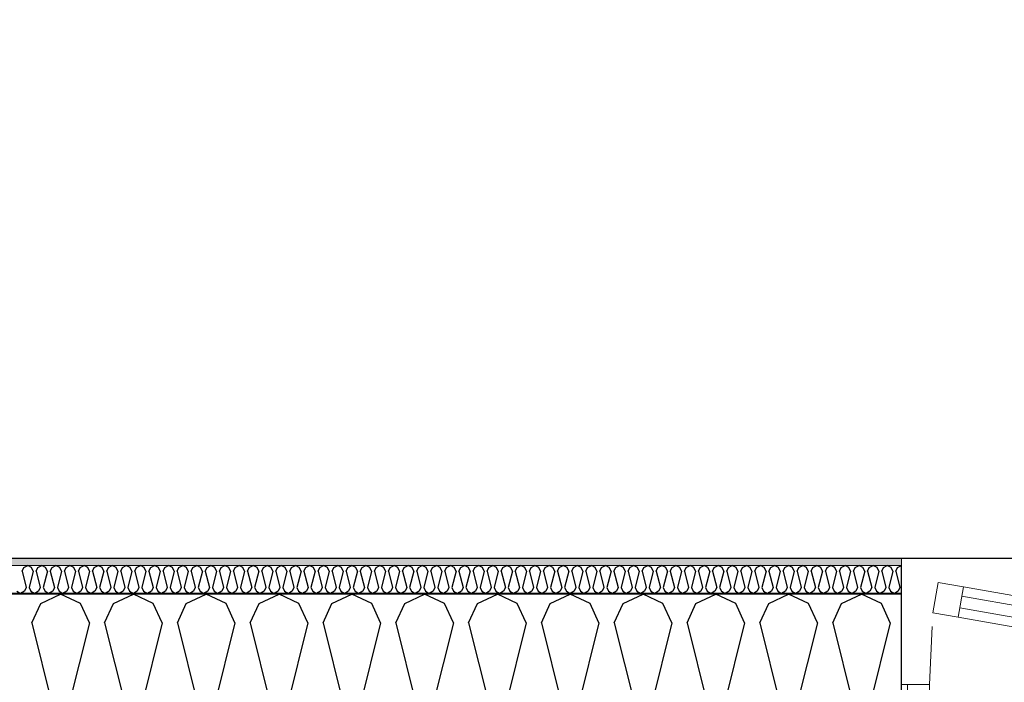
# Model space of a CAD drawing. Header units: millimetres. Extents: x -5000 to 341424, y -9235 to 550260.
# Tile 116 of 236: x 295246 to 296943, y 347867 to 349008. Entities that reach past the tile are written whole.
import ezdxf
from ezdxf.enums import TextEntityAlignment as Align

# ---------------------------------------------------------------- set-up
doc = ezdxf.new("R2010")
doc.units = ezdxf.units.MM
doc.header["$LTSCALE"] = 0.5
doc.header["$MEASUREMENT"] = 0
doc.linetypes.add('PLINE', pattern=[0])
doc.linetypes.add('Stipling', pattern=[400, 200, -200])
for name, color, linetype in [('232- Ikke-bærende yttervegger (Skravur)(Nye konstruksjoner)', 7, 'Continuous'), ('232- Ikke-bærende yttervegger(Nye konstruksjoner)', 7, 'Continuous'), ('244- Vinduer_ dører_ foldevegger(Nye konstruksjoner)', 7, 'Continuous'), ('842-M___1_50 Målsetting bygning', 7, 'Continuous'), ('852- Teknisk_symbolsk informasjon_ bygning(Nye konstruksjoner)', 7, 'Continuous'), ('862- M___Nettoareal(Nye konstruksjoner)', 7, 'Continuous'), ('862- M___Nettoareal(Polylinje)(Nye konstruksjoner)', 7, 'Continuous'), ('862- M___Nettoareal(Tekst)(Nye konstruksjoner)', 7, 'Continuous')]:
    doc.layers.add(name, color=color, linetype=linetype)
for name, color, linetype, lineweight in [('234- Vinduer_ dører_ porter(Nye konstruksjoner)', 7, 'Continuous', 0), ('235- Utvendig kledning og overflate(Nye konstruksjoner)', 7, 'Continuous', 0), ('236- Innvendig kledning og overflate(Nye konstruksjoner)', 7, 'Continuous', 0)]:
    doc.layers.add(name, color=color, linetype=linetype, lineweight=lineweight)
doc.styles.add('GENERATED_STYLE_1', font='txt')
doc.styles.add('GENERATED_STYLE_3', font='arial.ttf')
doc.dimstyles.new('GENERATED_STYLE__2', dxfattribs={"dimtxt": 100, "dimasz": 95, "dimexe": 0.18, "dimexo": 0.0625, "dimgap": 0, "dimtad": 1, "dimtih": 1, "dimtoh": 1, "dimdec": 0, "dimzin": 0, "dimdsep": 46, "dimtxsty": 'GENERATED_STYLE_3', "dimblk": 'ARROWHEAD_6', "dimblk1": 'ARROWHEAD_6', "dimblk2": 'ARROWHEAD_6', "dimcen": 0.09, "dimse1": 1, "dimse2": 1, "dimclrd": 256, "dimclre": 256, "dimclrt": 256, "dimadec": 1, "dimazin": 0, "dimtfac": 1, "dimtdec": 4, "dimtmove": 0, "dimatfit": 3, "dimfxl": 1, "dimtolj": 1, "dimtzin": 0, "dimarcsym": 0})

# ---------------------------------------------------------------- blocks, each defined once
blk = doc.blocks.new('LEILIGHET 2__3', base_point=(300468.6, 348580.7))
at = {"layer": '862- M___Nettoareal(Polylinje)(Nye konstruksjoner)', "linetype": 'PLINE', "flags": 128}
blk.add_lwpolyline([(302741, 356380.7), (294611, 356380.7), (294611, 348080.7), (297926, 348080.7), (297926, 349780.7), (302741, 349780.7)], close=True, dxfattribs=at)
at = {"layer": '862- M___Nettoareal(Tekst)(Nye konstruksjoner)', "style": 'GENERATED_STYLE_1'}
for tag, p in [('DUMMY_861', (296689.7, 358469.3)), ('ROOM_NAME', (295952.5, 358419.5)), ('DUMMY_862', (295952.5, 358281.1))]:
    blk.add_attdef(tag, text='', height=100, dxfattribs=at).set_placement(p, align=Align.TOP_LEFT)
blk = doc.blocks.new('*X127')
at = {"layer": '232- Ikke-bærende yttervegger (Skravur)(Nye konstruksjoner)', "linetype": 'PLINE'}
for p, q in [((295250.7, 348058), (295253.6, 348064.5)), ((295253.6, 348064.5), (295260.3, 348067.7)), ((295266.9, 348064.5), (295260.3, 348067.7)), ((295269.9, 348058), (295266.9, 348064.5)), ((295275, 348058), (295277.9, 348064.5)), ((295277.9, 348064.5), (295284.6, 348067.7)), ((295291.2, 348064.5), (295284.6, 348067.7)), ((295294.1, 348058), (295291.2, 348064.5)), ((295299.2, 348058), (295302.2, 348064.5)), ((295302.2, 348064.5), (295308.8, 348067.7)), ((295315.5, 348064.5), (295308.8, 348067.7)), ((295318.4, 348058), (295315.5, 348064.5)), ((295323.5, 348058), (295326.5, 348064.5)), ((295326.5, 348064.5), (295333.1, 348067.7)), ((295339.7, 348064.5), (295333.1, 348067.7)), ((295342.7, 348058), (295339.7, 348064.5)), ((295347.8, 348058), (295350.8, 348064.5)), ((295350.8, 348064.5), (295357.4, 348067.7)), ((295364, 348064.5), (295357.4, 348067.7)), ((295367, 348058), (295364, 348064.5)), ((295372.1, 348058), (295375, 348064.5)), ((295375, 348064.5), (295381.7, 348067.7)), ((295388.3, 348064.5), (295381.7, 348067.7)), ((295391.3, 348058), (295388.3, 348064.5)), ((295396.4, 348058), (295399.3, 348064.5)), ((295399.3, 348064.5), (295406, 348067.7)), ((295412.6, 348064.5), (295406, 348067.7)), ((295415.6, 348058), (295412.6, 348064.5)), ((295420.7, 348058), (295423.6, 348064.5)), ((295423.6, 348064.5), (295430.2, 348067.7)), ((295436.9, 348064.5), (295430.2, 348067.7)), ((295439.8, 348058), (295436.9, 348064.5)), ((295444.9, 348058), (295447.9, 348064.5)), ((295447.9, 348064.5), (295454.5, 348067.7)), ((295461.2, 348064.5), (295454.5, 348067.7)), ((295464.1, 348058), (295461.2, 348064.5)), ((295469.2, 348058), (295472.2, 348064.5)), ((295472.2, 348064.5), (295478.8, 348067.7)), ((295485.4, 348064.5), (295478.8, 348067.7)), ((295488.4, 348058), (295485.4, 348064.5)), ((295493.5, 348058), (295496.5, 348064.5)), ((295496.5, 348064.5), (295503.1, 348067.7)), ((295509.7, 348064.5), (295503.1, 348067.7)), ((295512.7, 348058), (295509.7, 348064.5)), ((295517.8, 348058), (295520.7, 348064.5)), ((295520.7, 348064.5), (295527.4, 348067.7)), ((295534, 348064.5), (295527.4, 348067.7)), ((295537, 348058), (295534, 348064.5)), ((295542.1, 348058), (295545, 348064.5)), ((295545, 348064.5), (295551.6, 348067.7)), ((295558.3, 348064.5), (295551.6, 348067.7)), ((295561.2, 348058), (295558.3, 348064.5)), ((295566.3, 348058), (295569.3, 348064.5)), ((295569.3, 348064.5), (295575.9, 348067.7)), ((295582.6, 348064.5), (295575.9, 348067.7)), ((295585.5, 348058), (295582.6, 348064.5)), ((295590.6, 348058), (295593.6, 348064.5)), ((295593.6, 348064.5), (295600.2, 348067.7)), ((295606.8, 348064.5), (295600.2, 348067.7)), ((295609.8, 348058), (295606.8, 348064.5)), ((295614.9, 348058), (295617.9, 348064.5)), ((295617.9, 348064.5), (295624.5, 348067.7)), ((295631.1, 348064.5), (295624.5, 348067.7)), ((295634.1, 348058), (295631.1, 348064.5)), ((295639.2, 348058), (295642.1, 348064.5)), ((295642.1, 348064.5), (295648.8, 348067.7)), ((295655.4, 348064.5), (295648.8, 348067.7)), ((295658.4, 348058), (295655.4, 348064.5)), ((295663.5, 348058), (295666.4, 348064.5)), ((295666.4, 348064.5), (295673.1, 348067.7)), ((295679.7, 348064.5), (295673.1, 348067.7)), ((295682.6, 348058), (295679.7, 348064.5)), ((295687.7, 348058), (295690.7, 348064.5)), ((295690.7, 348064.5), (295697.3, 348067.7)), ((295704, 348064.5), (295697.3, 348067.7)), ((295706.9, 348058), (295704, 348064.5)), ((295712, 348058), (295715, 348064.5)), ((295715, 348064.5), (295721.6, 348067.7)), ((295728.2, 348064.5), (295721.6, 348067.7)), ((295731.2, 348058), (295728.2, 348064.5)), ((295736.3, 348058), (295739.3, 348064.5)), ((295739.3, 348064.5), (295745.9, 348067.7)), ((295752.5, 348064.5), (295745.9, 348067.7)), ((295755.5, 348058), (295752.5, 348064.5)), ((295760.6, 348058), (295763.5, 348064.5)), ((295763.5, 348064.5), (295770.2, 348067.7)), ((295776.8, 348064.5), (295770.2, 348067.7)), ((295779.8, 348058), (295776.8, 348064.5)), ((295784.9, 348058), (295787.8, 348064.5)), ((295787.8, 348064.5), (295794.5, 348067.7)), ((295801.1, 348064.5), (295794.5, 348067.7)), ((295804.1, 348058), (295801.1, 348064.5)), ((295809.2, 348058), (295812.1, 348064.5)), ((295812.1, 348064.5), (295818.7, 348067.7)), ((295825.4, 348064.5), (295818.7, 348067.7)), ((295828.3, 348058), (295825.4, 348064.5)), ((295833.4, 348058), (295836.4, 348064.5)), ((295836.4, 348064.5), (295843, 348067.7)), ((295849.7, 348064.5), (295843, 348067.7)), ((295852.6, 348058), (295849.7, 348064.5)), ((295857.7, 348058), (295860.7, 348064.5)), ((295860.7, 348064.5), (295867.3, 348067.7)), ((295873.9, 348064.5), (295867.3, 348067.7)), ((295876.9, 348058), (295873.9, 348064.5)), ((295882, 348058), (295885, 348064.5)), ((295885, 348064.5), (295891.6, 348067.7)), ((295898.2, 348064.5), (295891.6, 348067.7)), ((295901.2, 348058), (295898.2, 348064.5)), ((295906.3, 348058), (295909.2, 348064.5)), ((295909.2, 348064.5), (295915.9, 348067.7)), ((295922.5, 348064.5), (295915.9, 348067.7)), ((295925.5, 348058), (295922.5, 348064.5)), ((295930.6, 348058), (295933.5, 348064.5)), ((295933.5, 348064.5), (295940.1, 348067.7)), ((295946.8, 348064.5), (295940.1, 348067.7)), ((295949.7, 348058), (295946.8, 348064.5)), ((295954.8, 348058), (295957.8, 348064.5)), ((295957.8, 348064.5), (295964.4, 348067.7)), ((295971.1, 348064.5), (295964.4, 348067.7)), ((295974, 348058), (295971.1, 348064.5)), ((295979.1, 348058), (295982.1, 348064.5)), ((295982.1, 348064.5), (295988.7, 348067.7)), ((295995.3, 348064.5), (295988.7, 348067.7)), ((295998.3, 348058), (295995.3, 348064.5)), ((296003.4, 348058), (296006.4, 348064.5)), ((296006.4, 348064.5), (296013, 348067.7)), ((296019.6, 348064.5), (296013, 348067.7)), ((296022.6, 348058), (296019.6, 348064.5)), ((296027.7, 348058), (296030.6, 348064.5)), ((296030.6, 348064.5), (296037.3, 348067.7)), ((296043.9, 348064.5), (296037.3, 348067.7)), ((296046.9, 348058), (296043.9, 348064.5)), ((296052, 348058), (296054.9, 348064.5)), ((296054.9, 348064.5), (296061.6, 348067.7)), ((296068.2, 348064.5), (296061.6, 348067.7)), ((296071.1, 348058), (296068.2, 348064.5)), ((296076.2, 348058), (296079.2, 348064.5)), ((296079.2, 348064.5), (296085.8, 348067.7)), ((296092.5, 348064.5), (296085.8, 348067.7)), ((296095.4, 348058), (296092.5, 348064.5)), ((296100.5, 348058), (296103.5, 348064.5)), ((296103.5, 348064.5), (296110.1, 348067.7)), ((296116.7, 348064.5), (296110.1, 348067.7)), ((296119.7, 348058), (296116.7, 348064.5)), ((296124.8, 348058), (296127.8, 348064.5)), ((296127.8, 348064.5), (296134.4, 348067.7)), ((296141, 348064.5), (296134.4, 348067.7)), ((296144, 348058), (296141, 348064.5)), ((296149.1, 348058), (296152, 348064.5)), ((296152, 348064.5), (296158.7, 348067.7)), ((296165.3, 348064.5), (296158.7, 348067.7)), ((296168.3, 348058), (296165.3, 348064.5)), ((296173.4, 348058), (296176.3, 348064.5)), ((296176.3, 348064.5), (296183, 348067.7)), ((296189.6, 348064.5), (296183, 348067.7)), ((296192.6, 348058), (296189.6, 348064.5)), ((296197.7, 348058), (296200.6, 348064.5)), ((296200.6, 348064.5), (296207.2, 348067.7)), ((296213.9, 348064.5), (296207.2, 348067.7)), ((296216.8, 348058), (296213.9, 348064.5)), ((296221.9, 348058), (296224.9, 348064.5)), ((296224.9, 348064.5), (296231.5, 348067.7)), ((296238.2, 348064.5), (296231.5, 348067.7)), ((296241.1, 348058), (296238.2, 348064.5)), ((296246.2, 348058), (296249.2, 348064.5)), ((296249.2, 348064.5), (296255.8, 348067.7)), ((296262.4, 348064.5), (296255.8, 348067.7)), ((296265.4, 348058), (296262.4, 348064.5)), ((296270.5, 348058), (296273.5, 348064.5)), ((296273.5, 348064.5), (296280.1, 348067.7)), ((296286.7, 348064.5), (296280.1, 348067.7)), ((296289.7, 348058), (296286.7, 348064.5)), ((296294.8, 348058), (296297.7, 348064.5)), ((296297.7, 348064.5), (296304.4, 348067.7)), ((296311, 348064.5), (296304.4, 348067.7)), ((296314, 348058), (296311, 348064.5)), ((296319.1, 348058), (296322, 348064.5)), ((296322, 348064.5), (296328.6, 348067.7)), ((296335.3, 348064.5), (296328.6, 348067.7)), ((296338.2, 348058), (296335.3, 348064.5)), ((296343.3, 348058), (296346.3, 348064.5)), ((296346.3, 348064.5), (296352.9, 348067.7)), ((296359.6, 348064.5), (296352.9, 348067.7)), ((296362.5, 348058), (296359.6, 348064.5)), ((296367.6, 348058), (296370.6, 348064.5)), ((296370.6, 348064.5), (296377.2, 348067.7)), ((296383.8, 348064.5), (296377.2, 348067.7)), ((296386.8, 348058), (296383.8, 348064.5)), ((296391.9, 348058), (296394.9, 348064.5)), ((296394.9, 348064.5), (296401.5, 348067.7)), ((296408.1, 348064.5), (296401.5, 348067.7)), ((296411.1, 348058), (296408.1, 348064.5)), ((296416.2, 348058), (296419.1, 348064.5)), ((296419.1, 348064.5), (296425.8, 348067.7)), ((296432.4, 348064.5), (296425.8, 348067.7)), ((296435.4, 348058), (296432.4, 348064.5)), ((296440.5, 348058), (296443.4, 348064.5)), ((296443.4, 348064.5), (296450.1, 348067.7)), ((296456.7, 348064.5), (296450.1, 348067.7)), ((296459.6, 348058), (296456.7, 348064.5)), ((296464.7, 348058), (296467.7, 348064.5)), ((296467.7, 348064.5), (296474.3, 348067.7)), ((296481, 348064.5), (296474.3, 348067.7)), ((296483.9, 348058), (296481, 348064.5)), ((296489, 348058), (296492, 348064.5)), ((296492, 348064.5), (296498.6, 348067.7)), ((296505.2, 348064.5), (296498.6, 348067.7)), ((296508.2, 348058), (296505.2, 348064.5)), ((296513.3, 348058), (296516.3, 348064.5)), ((296516.3, 348064.5), (296522.9, 348067.7)), ((296529.5, 348064.5), (296522.9, 348067.7)), ((296532.5, 348058), (296529.5, 348064.5)), ((296537.6, 348058), (296540.5, 348064.5)), ((296540.5, 348064.5), (296547.2, 348067.7)), ((296553.8, 348064.5), (296547.2, 348067.7)), ((296556.8, 348058), (296553.8, 348064.5)), ((296561.9, 348058), (296564.8, 348064.5)), ((296564.8, 348064.5), (296571.5, 348067.7)), ((296578.1, 348064.5), (296571.5, 348067.7)), ((296581.1, 348058), (296578.1, 348064.5)), ((296586.2, 348058), (296589.1, 348064.5)), ((296589.1, 348064.5), (296595.7, 348067.7)), ((296602.4, 348064.5), (296595.7, 348067.7)), ((296605.3, 348058), (296602.4, 348064.5)), ((296610.4, 348058), (296613.4, 348064.5)), ((296613.4, 348064.5), (296620, 348067.7)), ((296626.7, 348064.5), (296620, 348067.7)), ((296629.6, 348058), (296626.7, 348064.5)), ((296634.7, 348058), (296637.7, 348064.5)), ((296637.7, 348064.5), (296644.3, 348067.7)), ((296650.9, 348064.5), (296644.3, 348067.7)), ((296653.9, 348058), (296650.9, 348064.5)), ((296659, 348058), (296662, 348064.5)), ((296662, 348064.5), (296668.6, 348067.7)), ((296675.2, 348064.5), (296668.6, 348067.7)), ((296678.2, 348058), (296675.2, 348064.5)), ((296683.3, 348058), (296686.2, 348064.5)), ((296686.2, 348064.5), (296692.9, 348067.7)), ((296699.5, 348064.5), (296692.9, 348067.7)), ((296702.5, 348058), (296699.5, 348064.5)), ((296707.6, 348058), (296710.5, 348064.5)), ((296710.5, 348064.5), (296717.1, 348067.7)), ((296723.8, 348064.5), (296717.1, 348067.7)), ((296726.7, 348058), (296723.8, 348064.5)), ((296731.8, 348058), (296734.8, 348064.5)), ((296734.8, 348064.5), (296741.4, 348067.7)), ((296748.1, 348064.5), (296741.4, 348067.7)), ((296751, 348058), (296748.1, 348064.5)), ((296756.1, 348058), (296759.1, 348064.5)), ((296759.1, 348064.5), (296765.7, 348067.7)), ((296766, 348067.5), (296765.7, 348067.7)), ((295250.7, 348058), (295257.7, 348029.9)), ((295269.9, 348058), (295262.8, 348029.9)), ((295275, 348058), (295282, 348029.9)), ((295294.1, 348058), (295287.1, 348029.9)), ((295299.2, 348058), (295306.3, 348029.9)), ((295318.4, 348058), (295311.4, 348029.9)), ((295323.5, 348058), (295330.6, 348029.9)), ((295342.7, 348058), (295335.7, 348029.9)), ((295347.8, 348058), (295354.8, 348029.9)), ((295367, 348058), (295359.9, 348029.9)), ((295372.1, 348058), (295379.1, 348029.9)), ((295391.3, 348058), (295384.2, 348029.9)), ((295396.4, 348058), (295403.4, 348029.9)), ((295415.6, 348058), (295408.5, 348029.9)), ((295420.7, 348058), (295427.7, 348029.9)), ((295439.8, 348058), (295432.8, 348029.9)), ((295444.9, 348058), (295452, 348029.9)), ((295464.1, 348058), (295457.1, 348029.9)), ((295469.2, 348058), (295476.3, 348029.9)), ((295488.4, 348058), (295481.4, 348029.9)), ((295493.5, 348058), (295500.5, 348029.9)), ((295512.7, 348058), (295505.6, 348029.9)), ((295517.8, 348058), (295524.8, 348029.9)), ((295537, 348058), (295529.9, 348029.9)), ((295542.1, 348058), (295549.1, 348029.9)), ((295561.2, 348058), (295554.2, 348029.9)), ((295566.3, 348058), (295573.4, 348029.9)), ((295585.5, 348058), (295578.5, 348029.9)), ((295590.6, 348058), (295597.7, 348029.9)), ((295609.8, 348058), (295602.8, 348029.9)), ((295614.9, 348058), (295621.9, 348029.9)), ((295634.1, 348058), (295627, 348029.9)), ((295639.2, 348058), (295646.2, 348029.9)), ((295658.4, 348058), (295651.3, 348029.9)), ((295663.5, 348058), (295670.5, 348029.9)), ((295682.6, 348058), (295675.6, 348029.9)), ((295687.7, 348058), (295694.8, 348029.9)), ((295706.9, 348058), (295699.9, 348029.9)), ((295712, 348058), (295719.1, 348029.9)), ((295731.2, 348058), (295724.2, 348029.9)), ((295736.3, 348058), (295743.3, 348029.9)), ((295755.5, 348058), (295748.4, 348029.9)), ((295760.6, 348058), (295767.6, 348029.9)), ((295779.8, 348058), (295772.7, 348029.9)), ((295784.9, 348058), (295791.9, 348029.9)), ((295804.1, 348058), (295797, 348029.9)), ((295809.2, 348058), (295816.2, 348029.9)), ((295828.3, 348058), (295821.3, 348029.9)), ((295833.4, 348058), (295840.5, 348029.9)), ((295852.6, 348058), (295845.6, 348029.9)), ((295857.7, 348058), (295864.8, 348029.9)), ((295876.9, 348058), (295869.9, 348029.9)), ((295882, 348058), (295889, 348029.9)), ((295901.2, 348058), (295894.1, 348029.9)), ((295906.3, 348058), (295913.3, 348029.9)), ((295925.5, 348058), (295918.4, 348029.9)), ((295930.6, 348058), (295937.6, 348029.9)), ((295949.7, 348058), (295942.7, 348029.9)), ((295954.8, 348058), (295961.9, 348029.9)), ((295974, 348058), (295967, 348029.9)), ((295979.1, 348058), (295986.2, 348029.9)), ((295998.3, 348058), (295991.3, 348029.9)), ((296003.4, 348058), (296010.4, 348029.9)), ((296022.6, 348058), (296015.5, 348029.9)), ((296027.7, 348058), (296034.7, 348029.9)), ((296046.9, 348058), (296039.8, 348029.9)), ((296052, 348058), (296059, 348029.9)), ((296071.1, 348058), (296064.1, 348029.9)), ((296076.2, 348058), (296083.3, 348029.9)), ((296095.4, 348058), (296088.4, 348029.9)), ((296100.5, 348058), (296107.6, 348029.9)), ((296119.7, 348058), (296112.7, 348029.9)), ((296124.8, 348058), (296131.8, 348029.9)), ((296144, 348058), (296136.9, 348029.9)), ((296149.1, 348058), (296156.1, 348029.9)), ((296168.3, 348058), (296161.2, 348029.9)), ((296173.4, 348058), (296180.4, 348029.9)), ((296192.6, 348058), (296185.5, 348029.9)), ((296197.7, 348058), (296204.7, 348029.9)), ((296216.8, 348058), (296209.8, 348029.9)), ((296221.9, 348058), (296229, 348029.9)), ((296241.1, 348058), (296234.1, 348029.9)), ((296246.2, 348058), (296253.3, 348029.9)), ((296265.4, 348058), (296258.4, 348029.9)), ((296270.5, 348058), (296277.5, 348029.9)), ((296289.7, 348058), (296282.6, 348029.9)), ((296294.8, 348058), (296301.8, 348029.9)), ((296314, 348058), (296306.9, 348029.9)), ((296319.1, 348058), (296326.1, 348029.9)), ((296338.2, 348058), (296331.2, 348029.9)), ((296343.3, 348058), (296350.4, 348029.9)), ((296362.5, 348058), (296355.5, 348029.9)), ((296367.6, 348058), (296374.7, 348029.9)), ((296386.8, 348058), (296379.8, 348029.9)), ((296391.9, 348058), (296398.9, 348029.9)), ((296411.1, 348058), (296404, 348029.9)), ((296416.2, 348058), (296423.2, 348029.9)), ((296435.4, 348058), (296428.3, 348029.9)), ((296440.5, 348058), (296447.5, 348029.9)), ((296459.6, 348058), (296452.6, 348029.9)), ((296464.7, 348058), (296471.8, 348029.9)), ((296483.9, 348058), (296476.9, 348029.9)), ((296489, 348058), (296496.1, 348029.9)), ((296508.2, 348058), (296501.2, 348029.9)), ((296513.3, 348058), (296520.3, 348029.9)), ((296532.5, 348058), (296525.4, 348029.9)), ((296537.6, 348058), (296544.6, 348029.9)), ((296556.8, 348058), (296549.7, 348029.9)), ((296561.9, 348058), (296568.9, 348029.9)), ((296581.1, 348058), (296574, 348029.9)), ((296586.2, 348058), (296593.2, 348029.9)), ((296605.3, 348058), (296598.3, 348029.9)), ((296610.4, 348058), (296617.5, 348029.9)), ((296629.6, 348058), (296622.6, 348029.9)), ((296634.7, 348058), (296641.8, 348029.9)), ((296653.9, 348058), (296646.9, 348029.9)), ((296659, 348058), (296666, 348029.9)), ((296678.2, 348058), (296671.1, 348029.9)), ((296683.3, 348058), (296690.3, 348029.9)), ((296702.5, 348058), (296695.4, 348029.9)), ((296707.6, 348058), (296714.6, 348029.9)), ((296726.7, 348058), (296719.7, 348029.9)), ((296731.8, 348058), (296738.9, 348029.9)), ((296751, 348058), (296744, 348029.9)), ((296756.1, 348058), (296763.2, 348029.9)), ((295257.7, 348029.9), (295254.8, 348023.4)), ((295262.8, 348029.9), (295265.8, 348023.4)), ((295282, 348029.9), (295279, 348023.4)), ((295287.1, 348029.9), (295290.1, 348023.4)), ((295306.3, 348029.9), (295303.3, 348023.4)), ((295311.4, 348029.9), (295314.3, 348023.4)), ((295330.6, 348029.9), (295327.6, 348023.4)), ((295335.7, 348029.9), (295338.6, 348023.4)), ((295354.8, 348029.9), (295351.9, 348023.4)), ((295359.9, 348029.9), (295362.9, 348023.4)), ((295379.1, 348029.9), (295376.2, 348023.4)), ((295384.2, 348029.9), (295387.2, 348023.4)), ((295403.4, 348029.9), (295400.5, 348023.4)), ((295408.5, 348029.9), (295411.5, 348023.4)), ((295427.7, 348029.9), (295424.7, 348023.4)), ((295432.8, 348029.9), (295435.8, 348023.4)), ((295452, 348029.9), (295449, 348023.4)), ((295457.1, 348029.9), (295460, 348023.4)), ((295476.3, 348029.9), (295473.3, 348023.4)), ((295481.4, 348029.9), (295484.3, 348023.4)), ((295500.5, 348029.9), (295497.6, 348023.4)), ((295505.6, 348029.9), (295508.6, 348023.4)), ((295524.8, 348029.9), (295521.9, 348023.4)), ((295529.9, 348029.9), (295532.9, 348023.4)), ((295549.1, 348029.9), (295546.1, 348023.4)), ((295554.2, 348029.9), (295557.2, 348023.4)), ((295573.4, 348029.9), (295570.4, 348023.4)), ((295578.5, 348029.9), (295581.4, 348023.4)), ((295597.7, 348029.9), (295594.7, 348023.4)), ((295602.8, 348029.9), (295605.7, 348023.4)), ((295621.9, 348029.9), (295619, 348023.4)), ((295627, 348029.9), (295630, 348023.4)), ((295646.2, 348029.9), (295643.3, 348023.4)), ((295651.3, 348029.9), (295654.3, 348023.4)), ((295670.5, 348029.9), (295667.5, 348023.4)), ((295675.6, 348029.9), (295678.6, 348023.4)), ((295694.8, 348029.9), (295691.8, 348023.4)), ((295699.9, 348029.9), (295702.8, 348023.4)), ((295719.1, 348029.9), (295716.1, 348023.4)), ((295724.2, 348029.9), (295727.1, 348023.4)), ((295743.3, 348029.9), (295740.4, 348023.4)), ((295748.4, 348029.9), (295751.4, 348023.4)), ((295767.6, 348029.9), (295764.7, 348023.4)), ((295772.7, 348029.9), (295775.7, 348023.4)), ((295791.9, 348029.9), (295789, 348023.4)), ((295797, 348029.9), (295800, 348023.4)), ((295816.2, 348029.9), (295813.2, 348023.4)), ((295821.3, 348029.9), (295824.3, 348023.4)), ((295840.5, 348029.9), (295837.5, 348023.4)), ((295845.6, 348029.9), (295848.5, 348023.4)), ((295864.8, 348029.9), (295861.8, 348023.4)), ((295869.9, 348029.9), (295872.8, 348023.4)), ((295889, 348029.9), (295886.1, 348023.4)), ((295894.1, 348029.9), (295897.1, 348023.4)), ((295913.3, 348029.9), (295910.4, 348023.4)), ((295918.4, 348029.9), (295921.4, 348023.4)), ((295937.6, 348029.9), (295934.6, 348023.4)), ((295942.7, 348029.9), (295945.7, 348023.4)), ((295961.9, 348029.9), (295958.9, 348023.4)), ((295967, 348029.9), (295969.9, 348023.4)), ((295986.2, 348029.9), (295983.2, 348023.4)), ((295991.3, 348029.9), (295994.2, 348023.4)), ((296010.4, 348029.9), (296007.5, 348023.4)), ((296015.5, 348029.9), (296018.5, 348023.4)), ((296034.7, 348029.9), (296031.8, 348023.4)), ((296039.8, 348029.9), (296042.8, 348023.4)), ((296059, 348029.9), (296056, 348023.4)), ((296064.1, 348029.9), (296067.1, 348023.4)), ((296083.3, 348029.9), (296080.3, 348023.4)), ((296088.4, 348029.9), (296091.3, 348023.4)), ((296107.6, 348029.9), (296104.6, 348023.4)), ((296112.7, 348029.9), (296115.6, 348023.4)), ((296131.8, 348029.9), (296128.9, 348023.4)), ((296136.9, 348029.9), (296139.9, 348023.4)), ((296156.1, 348029.9), (296153.2, 348023.4)), ((296161.2, 348029.9), (296164.2, 348023.4)), ((296180.4, 348029.9), (296177.5, 348023.4)), ((296185.5, 348029.9), (296188.5, 348023.4)), ((296204.7, 348029.9), (296201.7, 348023.4)), ((296209.8, 348029.9), (296212.8, 348023.4)), ((296229, 348029.9), (296226, 348023.4)), ((296234.1, 348029.9), (296237, 348023.4)), ((296253.3, 348029.9), (296250.3, 348023.4)), ((296258.4, 348029.9), (296261.3, 348023.4)), ((296277.5, 348029.9), (296274.6, 348023.4)), ((296282.6, 348029.9), (296285.6, 348023.4)), ((296301.8, 348029.9), (296298.9, 348023.4)), ((296306.9, 348029.9), (296309.9, 348023.4)), ((296326.1, 348029.9), (296323.1, 348023.4)), ((296331.2, 348029.9), (296334.2, 348023.4)), ((296350.4, 348029.9), (296347.4, 348023.4)), ((296355.5, 348029.9), (296358.4, 348023.4)), ((296374.7, 348029.9), (296371.7, 348023.4)), ((296379.8, 348029.9), (296382.7, 348023.4)), ((296398.9, 348029.9), (296396, 348023.4)), ((296404, 348029.9), (296407, 348023.4)), ((296423.2, 348029.9), (296420.3, 348023.4)), ((296428.3, 348029.9), (296431.3, 348023.4)), ((296447.5, 348029.9), (296444.5, 348023.4)), ((296452.6, 348029.9), (296455.6, 348023.4)), ((296471.8, 348029.9), (296468.8, 348023.4)), ((296476.9, 348029.9), (296479.8, 348023.4)), ((296496.1, 348029.9), (296493.1, 348023.4)), ((296501.2, 348029.9), (296504.1, 348023.4)), ((296520.3, 348029.9), (296517.4, 348023.4)), ((296525.4, 348029.9), (296528.4, 348023.4)), ((296544.6, 348029.9), (296541.7, 348023.4)), ((296549.7, 348029.9), (296552.7, 348023.4)), ((296568.9, 348029.9), (296566, 348023.4)), ((296574, 348029.9), (296577, 348023.4)), ((296593.2, 348029.9), (296590.2, 348023.4)), ((296598.3, 348029.9), (296601.3, 348023.4)), ((296617.5, 348029.9), (296614.5, 348023.4)), ((296622.6, 348029.9), (296625.5, 348023.4)), ((296641.8, 348029.9), (296638.8, 348023.4)), ((296646.9, 348029.9), (296649.8, 348023.4)), ((296666, 348029.9), (296663.1, 348023.4)), ((296671.1, 348029.9), (296674.1, 348023.4)), ((296690.3, 348029.9), (296687.4, 348023.4)), ((296695.4, 348029.9), (296698.4, 348023.4)), ((296714.6, 348029.9), (296711.6, 348023.4)), ((296719.7, 348029.9), (296722.7, 348023.4)), ((296738.9, 348029.9), (296735.9, 348023.4)), ((296744, 348029.9), (296746.9, 348023.4)), ((296763.2, 348029.9), (296760.2, 348023.4)), ((295241.5, 348023.4), (295248.1, 348019.7)), ((295254.8, 348023.4), (295248.1, 348019.7)), ((295265.8, 348023.4), (295272.4, 348019.7)), ((295279, 348023.4), (295272.4, 348019.7)), ((295290.1, 348023.4), (295296.7, 348019.7)), ((295303.3, 348023.4), (295296.7, 348019.7)), ((295314.3, 348023.4), (295321, 348019.7)), ((295327.6, 348023.4), (295321, 348019.7)), ((295338.6, 348023.4), (295345.3, 348019.7)), ((295351.9, 348023.4), (295345.3, 348019.7)), ((295362.9, 348023.4), (295369.5, 348019.7)), ((295376.2, 348023.4), (295369.5, 348019.7)), ((295387.2, 348023.4), (295393.8, 348019.7)), ((295400.5, 348023.4), (295393.8, 348019.7)), ((295411.5, 348023.4), (295418.1, 348019.7)), ((295424.7, 348023.4), (295418.1, 348019.7)), ((295435.8, 348023.4), (295442.4, 348019.7)), ((295449, 348023.4), (295442.4, 348019.7)), ((295460, 348023.4), (295466.7, 348019.7)), ((295473.3, 348023.4), (295466.7, 348019.7)), ((295484.3, 348023.4), (295490.9, 348019.7)), ((295497.6, 348023.4), (295490.9, 348019.7)), ((295508.6, 348023.4), (295515.2, 348019.7)), ((295521.9, 348023.4), (295515.2, 348019.7)), ((295532.9, 348023.4), (295539.5, 348019.7)), ((295546.1, 348023.4), (295539.5, 348019.7)), ((295557.2, 348023.4), (295563.8, 348019.7)), ((295570.4, 348023.4), (295563.8, 348019.7)), ((295581.4, 348023.4), (295588.1, 348019.7)), ((295594.7, 348023.4), (295588.1, 348019.7)), ((295605.7, 348023.4), (295612.4, 348019.7)), ((295619, 348023.4), (295612.4, 348019.7)), ((295630, 348023.4), (295636.6, 348019.7)), ((295643.3, 348023.4), (295636.6, 348019.7)), ((295654.3, 348023.4), (295660.9, 348019.7)), ((295667.5, 348023.4), (295660.9, 348019.7)), ((295678.6, 348023.4), (295685.2, 348019.7)), ((295691.8, 348023.4), (295685.2, 348019.7)), ((295702.8, 348023.4), (295709.5, 348019.7)), ((295716.1, 348023.4), (295709.5, 348019.7)), ((295727.1, 348023.4), (295733.8, 348019.7)), ((295740.4, 348023.4), (295733.8, 348019.7)), ((295751.4, 348023.4), (295758, 348019.7)), ((295764.7, 348023.4), (295758, 348019.7)), ((295775.7, 348023.4), (295782.3, 348019.7)), ((295789, 348023.4), (295782.3, 348019.7)), ((295800, 348023.4), (295806.6, 348019.7)), ((295813.2, 348023.4), (295806.6, 348019.7)), ((295824.3, 348023.4), (295830.9, 348019.7)), ((295837.5, 348023.4), (295830.9, 348019.7)), ((295848.5, 348023.4), (295855.2, 348019.7)), ((295861.8, 348023.4), (295855.2, 348019.7)), ((295872.8, 348023.4), (295879.4, 348019.7)), ((295886.1, 348023.4), (295879.4, 348019.7)), ((295897.1, 348023.4), (295903.7, 348019.7)), ((295910.4, 348023.4), (295903.7, 348019.7)), ((295921.4, 348023.4), (295928, 348019.7)), ((295934.6, 348023.4), (295928, 348019.7)), ((295945.7, 348023.4), (295952.3, 348019.7)), ((295958.9, 348023.4), (295952.3, 348019.7)), ((295969.9, 348023.4), (295976.6, 348019.7)), ((295983.2, 348023.4), (295976.6, 348019.7)), ((295994.2, 348023.4), (296000.9, 348019.7)), ((296007.5, 348023.4), (296000.9, 348019.7)), ((296018.5, 348023.4), (296025.1, 348019.7)), ((296031.8, 348023.4), (296025.1, 348019.7)), ((296042.8, 348023.4), (296049.4, 348019.7)), ((296056, 348023.4), (296049.4, 348019.7)), ((296067.1, 348023.4), (296073.7, 348019.7)), ((296080.3, 348023.4), (296073.7, 348019.7)), ((296091.3, 348023.4), (296098, 348019.7)), ((296104.6, 348023.4), (296098, 348019.7)), ((296115.6, 348023.4), (296122.3, 348019.7)), ((296128.9, 348023.4), (296122.3, 348019.7)), ((296139.9, 348023.4), (296146.5, 348019.7)), ((296153.2, 348023.4), (296146.5, 348019.7)), ((296164.2, 348023.4), (296170.8, 348019.7)), ((296177.5, 348023.4), (296170.8, 348019.7)), ((296188.5, 348023.4), (296195.1, 348019.7)), ((296201.7, 348023.4), (296195.1, 348019.7)), ((296212.8, 348023.4), (296219.4, 348019.7)), ((296226, 348023.4), (296219.4, 348019.7)), ((296237, 348023.4), (296243.7, 348019.7)), ((296250.3, 348023.4), (296243.7, 348019.7)), ((296261.3, 348023.4), (296267.9, 348019.7)), ((296274.6, 348023.4), (296267.9, 348019.7)), ((296285.6, 348023.4), (296292.2, 348019.7)), ((296298.9, 348023.4), (296292.2, 348019.7)), ((296309.9, 348023.4), (296316.5, 348019.7)), ((296323.1, 348023.4), (296316.5, 348019.7)), ((296334.2, 348023.4), (296340.8, 348019.7)), ((296347.4, 348023.4), (296340.8, 348019.7)), ((296358.4, 348023.4), (296365.1, 348019.7)), ((296371.7, 348023.4), (296365.1, 348019.7)), ((296382.7, 348023.4), (296389.4, 348019.7)), ((296396, 348023.4), (296389.4, 348019.7)), ((296407, 348023.4), (296413.6, 348019.7)), ((296420.3, 348023.4), (296413.6, 348019.7)), ((296431.3, 348023.4), (296437.9, 348019.7)), ((296444.5, 348023.4), (296437.9, 348019.7)), ((296455.6, 348023.4), (296462.2, 348019.7)), ((296468.8, 348023.4), (296462.2, 348019.7)), ((296479.8, 348023.4), (296486.5, 348019.7)), ((296493.1, 348023.4), (296486.5, 348019.7)), ((296504.1, 348023.4), (296510.8, 348019.7)), ((296517.4, 348023.4), (296510.8, 348019.7)), ((296528.4, 348023.4), (296535, 348019.7)), ((296541.7, 348023.4), (296535, 348019.7)), ((296552.7, 348023.4), (296559.3, 348019.7)), ((296566, 348023.4), (296559.3, 348019.7)), ((296577, 348023.4), (296583.6, 348019.7)), ((296590.2, 348023.4), (296583.6, 348019.7)), ((296601.3, 348023.4), (296607.9, 348019.7)), ((296614.5, 348023.4), (296607.9, 348019.7)), ((296625.5, 348023.4), (296632.2, 348019.7)), ((296638.8, 348023.4), (296632.2, 348019.7)), ((296649.8, 348023.4), (296656.4, 348019.7)), ((296663.1, 348023.4), (296656.4, 348019.7)), ((296674.1, 348023.4), (296680.7, 348019.7)), ((296687.4, 348023.4), (296680.7, 348019.7)), ((296698.4, 348023.4), (296705, 348019.7)), ((296711.6, 348023.4), (296705, 348019.7)), ((296722.7, 348023.4), (296729.3, 348019.7)), ((296735.9, 348023.4), (296729.3, 348019.7)), ((296746.9, 348023.4), (296753.6, 348019.7)), ((296760.2, 348023.4), (296753.6, 348019.7))]:
    blk.add_line(p, q, dxfattribs=at)
blk = doc.blocks.new('*X129')
at = {"layer": '232- Ikke-bærende yttervegger (Skravur)(Nye konstruksjoner)', "linetype": 'PLINE'}
for p, q in [((295282.7, 348002.5), (295316.9, 348018.7)), ((295351.2, 348002.5), (295316.9, 348018.7)), ((295408.1, 348002.5), (295442.4, 348018.7)), ((295476.6, 348002.5), (295442.4, 348018.7)), ((295533.6, 348002.5), (295567.8, 348018.7)), ((295602.1, 348002.5), (295567.8, 348018.7)), ((295659, 348002.5), (295693.3, 348018.7)), ((295727.5, 348002.5), (295693.3, 348018.7)), ((295784.5, 348002.5), (295818.7, 348018.7)), ((295853, 348002.5), (295818.7, 348018.7)), ((295909.9, 348002.5), (295944.2, 348018.7)), ((295978.5, 348002.5), (295944.2, 348018.7)), ((296035.4, 348002.5), (296069.6, 348018.7)), ((296103.9, 348002.5), (296069.6, 348018.7)), ((296160.8, 348002.5), (296195.1, 348018.7)), ((296229.4, 348002.5), (296195.1, 348018.7)), ((296286.3, 348002.5), (296320.6, 348018.7)), ((296354.8, 348002.5), (296320.6, 348018.7)), ((296411.7, 348002.5), (296446, 348018.7)), ((296480.3, 348002.5), (296446, 348018.7)), ((296537.2, 348002.5), (296571.5, 348018.7)), ((296605.7, 348002.5), (296571.5, 348018.7)), ((296662.7, 348002.5), (296696.9, 348018.7)), ((296731.2, 348002.5), (296696.9, 348018.7)), ((295267.4, 347968.9), (295282.7, 348002.5)), ((295366.5, 347968.9), (295351.2, 348002.5)), ((295392.8, 347968.9), (295408.1, 348002.5)), ((295491.9, 347968.9), (295476.6, 348002.5)), ((295518.3, 347968.9), (295533.6, 348002.5)), ((295617.4, 347968.9), (295602.1, 348002.5)), ((295643.7, 347968.9), (295659, 348002.5)), ((295742.8, 347968.9), (295727.5, 348002.5)), ((295769.2, 347968.9), (295784.5, 348002.5)), ((295868.3, 347968.9), (295853, 348002.5)), ((295894.6, 347968.9), (295909.9, 348002.5)), ((295993.7, 347968.9), (295978.5, 348002.5)), ((296020.1, 347968.9), (296035.4, 348002.5)), ((296119.2, 347968.9), (296103.9, 348002.5)), ((296145.6, 347968.9), (296160.8, 348002.5)), ((296244.6, 347968.9), (296229.4, 348002.5)), ((296271, 347968.9), (296286.3, 348002.5)), ((296370.1, 347968.9), (296354.8, 348002.5)), ((296396.5, 347968.9), (296411.7, 348002.5)), ((296495.6, 347968.9), (296480.3, 348002.5)), ((296521.9, 347968.9), (296537.2, 348002.5)), ((296621, 347968.9), (296605.7, 348002.5)), ((296647.4, 347968.9), (296662.7, 348002.5)), ((296746.5, 347968.9), (296731.2, 348002.5)), ((295267.4, 347968.9), (295303.8, 347823.4)), ((295366.5, 347968.9), (295330.1, 347823.4)), ((295392.8, 347968.9), (295429.2, 347823.4)), ((295491.9, 347968.9), (295455.6, 347823.4)), ((295518.3, 347968.9), (295554.7, 347823.4)), ((295617.4, 347968.9), (295581, 347823.4)), ((295643.7, 347968.9), (295680.1, 347823.4)), ((295742.8, 347968.9), (295706.5, 347823.4)), ((295769.2, 347968.9), (295805.6, 347823.4)), ((295868.3, 347968.9), (295831.9, 347823.4)), ((295894.6, 347968.9), (295931, 347823.4)), ((295993.7, 347968.9), (295957.4, 347823.4)), ((296020.1, 347968.9), (296056.5, 347823.4)), ((296119.2, 347968.9), (296082.8, 347823.4)), ((296145.6, 347968.9), (296181.9, 347823.4)), ((296244.6, 347968.9), (296208.3, 347823.4)), ((296271, 347968.9), (296307.4, 347823.4)), ((296370.1, 347968.9), (296333.7, 347823.4)), ((296396.5, 347968.9), (296432.8, 347823.4)), ((296495.6, 347968.9), (296459.2, 347823.4)), ((296521.9, 347968.9), (296558.3, 347823.4)), ((296621, 347968.9), (296584.6, 347823.4)), ((296647.4, 347968.9), (296683.7, 347823.4)), ((296746.5, 347968.9), (296710.1, 347823.4))]:
    blk.add_line(p, q, dxfattribs=at)
blk = doc.blocks.new('Vindustempel[15]', base_point=(297321, 348080.7))
at = {"layer": '852- Teknisk_symbolsk informasjon_ bygning(Nye konstruksjoner)', "char_height": 100, "attachment_point": 1, "style": 'GENERATED_STYLE_3'}
for s, insert in [('\\A1;{\\pql;\\pt0,50;\\fArial|b0|i0|c0|p0;\\W1.000000;1\xa0090\\fArial|b0|i0|c0|p0;\\W1.000000;\\A1{\\H.66x;\\S^  ;}\\fArial|b0|i0|c0|p0;\\W1.000000;\\fArial|b0|i0|c0|p0;\\W1.000000;\\A1{\\H.66x;\\S^  ;}}', (296943.5, 347300.7)), ('\\A1;{\\pql;\\pt0,50;\\fArial|b0|i0|c0|p0;\\W1.000000;x2\xa0190\\fArial|b0|i0|c0|p0;\\W1.000000;\\A1{\\H.66x;\\S^  ;}\\fArial|b0|i0|c0|p0;\\W1.000000;\\fArial|b0|i0|c0|p0;\\W1.000000;\\A1{\\H.66x;\\S^  ;}}', (297286.7, 347300.7)), ('\\A1;{\\pql;\\pt0,50;\\fArial|b0|i0|c0|p0;\\W1.000000;500\\fArial|b0|i0|c0|p0;\\W1.000000;\\A1{\\H.66x;\\S^  ;}\\fArial|b0|i0|c0|p0;\\W1.000000;\\fArial|b0|i0|c0|p0;\\W1.000000;\\A1{\\H.66x;\\S^  ;}}', (296943.5, 347143.5))]:
    blk.add_mtext(s, dxfattribs=dict(at, insert=insert))
at = {"layer": '852- Teknisk_symbolsk informasjon_ bygning(Nye konstruksjoner)', "style": 'GENERATED_STYLE_3'}
blk.add_attdef('AC_WIDO_ID', text='', height=100, dxfattribs=at).set_placement((297321, 347356.1), align=Align.BOTTOM_CENTER)
for tag, p in [('DUMMY_233', (296867.3, 347323.5)), ('DUMMY_235', (296867.3, 347166.4))]:
    blk.add_attdef(tag, text='', height=100, dxfattribs=at).set_placement(p, align=Align.TOP_RIGHT)
for tag, p in [('DUMMY_234', (297698.5, 347323.5)), ('strSillSuffix', (297172.3, 347143.5))]:
    blk.add_attdef(tag, text='', height=100, dxfattribs=at).set_placement(p, align=Align.TOP_LEFT)
blk = doc.blocks.new('Vindu[11]')
at = {"layer": '234- Vinduer_ dører_ porter(Nye konstruksjoner)', "linetype": 'PLINE'}
for p, q in [((296766, 348080.7), (297876, 348080.7)), ((296820.2, 347986.6), (296829.4, 348038.8)), ((296829.4, 348038.8), (296872.7, 348031.1)), ((296872.7, 348031.1), (296863.5, 347978.9)), ((296872.7, 348031.1), (297784.7, 347870.3)), ((296869.9, 348014.9), (297781.8, 347854.1)), ((297778.3, 347834.4), (296866.4, 347995.2)), ((296863.5, 347978.9), (296820.2, 347986.6)), ((297775.5, 347818.1), (296863.5, 347978.9)), ((296766, 347862.7), (296776, 347862.7)), ((296776, 347862.7), (296814, 347862.7)), ((296776, 347770.7), (296776, 347862.7)), ((296814, 347862.7), (296814, 347809.7)), ((297775.5, 347818.1), (297784.7, 347870.3)), ((297784.7, 347870.3), (297828, 347862.7)), ((297828, 347862.7), (297818.8, 347810.5)), ((297828, 347809.7), (297828, 347862.7)), ((297828, 347862.7), (297866, 347862.7)), ((297866, 347862.7), (297876, 347862.7)), ((297866, 347770.7), (297866, 347862.7)), ((296814, 347809.7), (296832, 347809.7)), ((296832, 347809.7), (296832, 347770.7)), ((297818.8, 347810.5), (297775.5, 347818.1)), ((297810, 347770.7), (297810, 347809.7)), ((297810, 347809.7), (297828, 347809.7)), ((296776, 347770.7), (296766, 347770.7)), ((296832, 347770.7), (296776, 347770.7)), ((297866, 347770.7), (297810, 347770.7)), ((297876, 347770.7), (297866, 347770.7)), ((296766, 347680.7), (296766, 347650.7)), ((296766, 347680.7), (297876, 347680.7)), ((297876, 347650.7), (297876, 347680.7)), ((296766, 347650.7), (297876, 347650.7))]:
    blk.add_line(p, q, dxfattribs=at)
at = {"layer": '234- Vinduer_ dører_ porter(Nye konstruksjoner)', "linetype": 'Stipling'}
blk.add_line((296814, 347862.7), (296820.2, 347986.6), dxfattribs=at)
at = {"layer": '235- Utvendig kledning og overflate(Nye konstruksjoner)', "linetype": 'PLINE'}
for p, q in [((296766, 347758.7), (296766, 347770.7)), ((296766, 347722.7), (296766, 347758.7)), ((297876, 347758.7), (297876, 347770.7)), ((297876, 347722.7), (297876, 347758.7)), ((296766, 347699.7), (296766, 347722.7)), ((297876, 347699.7), (297876, 347722.7)), ((296766, 347680.7), (296766, 347699.7)), ((297876, 347680.7), (297876, 347699.7))]:
    blk.add_line(p, q, dxfattribs=at)
at = {"layer": '236- Innvendig kledning og overflate(Nye konstruksjoner)', "linetype": 'PLINE'}
for p, q in [((296766, 348067.7), (296766, 348080.7)), ((297876, 348067.7), (297876, 348080.7)), ((296766, 348018.7), (296766, 348019.7)), ((297876, 348018.7), (297876, 348019.7))]:
    blk.add_line(p, q, dxfattribs=at)
at = {"layer": '244- Vinduer_ dører_ foldevegger(Nye konstruksjoner)', "linetype": 'PLINE'}
for p, q in [((296766, 348019.7), (296766, 348067.7)), ((297876, 348019.7), (297876, 348067.7)), ((296766, 347862.7), (296766, 348018.7)), ((297876, 347862.7), (297876, 348018.7)), ((296766, 347770.7), (296766, 347862.7)), ((296766, 347770.7), (296766, 347862.7)), ((297876, 347770.7), (297876, 347862.7)), ((297876, 347770.7), (297876, 347862.7))]:
    blk.add_line(p, q, dxfattribs=at)
at = {"layer": '852- Teknisk_symbolsk informasjon_ bygning(Nye konstruksjoner)'}
ref = blk.add_blockref('Vindustempel[15]', (297321, 348080.7), dxfattribs=at)
ref.add_attrib('AC_WIDO_ID', 'V-03L-2', dxfattribs={"color": 7, "height": 100, "style": 'GENERATED_STYLE_3'}).set_placement((297321, 347356.1), align=Align.BOTTOM_CENTER)
ref.add_attrib('strSillSuffix', 'bh', dxfattribs={"color": 7, "height": 100, "style": 'GENERATED_STYLE_3'}).set_placement((297172.3, 347143.5), align=Align.TOP_LEFT)
blk = doc.blocks.new('*D867')
at = {"layer": '842-M___1_50 Målsetting bygning', "linetype": 'PLINE'}
for p, q in [((294611, 343394), (294611, 343206.5)), ((297988, 343394), (297988, 343206.5)), ((294561, 343250.2), (294661, 343350.2)), ((297938, 343250.2), (298038, 343350.2)), ((297988, 343300.2), (294611, 343300.2))]:
    blk.add_line(p, q, dxfattribs=at)
at = {"layer": '842-M___1_50 Målsetting bygning', "insert": (296127.9, 343320.2), "char_height": 100, "attachment_point": 7, "style": 'GENERATED_STYLE_3'}
blk.add_mtext('\\A1;{\\pql;\\fArial|b0|i0|c0|p0;\\W1.000000;3\xa0377}', dxfattribs=at)
blk = doc.blocks.new('ARROWHEAD_6')
at = {"linetype": 'Continuous'}
for p, q in [((-0.5, -0.5), (0.5, 0.5)), ((0, 0), (-1, 0))]:
    blk.add_line(p, q, dxfattribs=at)
blk = doc.blocks.new('SOV__41', base_point=(296177.1, 350061))
at = {"layer": '862- M___Nettoareal(Polylinje)(Nye konstruksjoner)', "linetype": 'PLINE', "flags": 128}
blk.add_lwpolyline([(297926, 351152.6), (294611, 351152.7), (294611, 348080.7), (297926, 348080.7)], close=True, dxfattribs=at)
at = {"layer": '862- M___Nettoareal(Tekst)(Nye konstruksjoner)', "style": 'GENERATED_STYLE_1'}
for tag, p in [('DUMMY_861', (296401.2, 350249.2)), ('ROOM_NAME', (295953, 350199.4)), ('DUMMY_862', (295953, 350061))]:
    blk.add_attdef(tag, text='', height=100, dxfattribs=at).set_placement(p, align=Align.TOP_LEFT)

msp = doc.modelspace()

# ---------------------------------------------------------------- hatches: boundary and pattern name
at = {"layer": '232- Ikke-bærende yttervegger (Skravur)(Nye konstruksjoner)', "linetype": 'Continuous'}
h = msp.add_hatch(dxfattribs=at)
h.set_pattern_fill('Prikker_tett', color=256, style=0, pattern_type=2)
h.set_pattern_definition([(0, (0, 0), (0, 43.30127), [0, -25]), (0, (12.5, 21.65), (0, 43.30127), [0, -25])])
h.paths.add_polyline_path([(294391, 348067.7), (296766, 348067.7), (296766, 348080.7), (294391, 348080.7)])
msp.add_hatch(color=256, dxfattribs=at).paths.add_polyline_path([(294243, 348019.7), (294243, 348018.7), (296766, 348018.7), (296766, 348019.7)])

# ---------------------------------------------------------------- linework, layer by layer
at = {"layer": '232- Ikke-bærende yttervegger(Nye konstruksjoner)', "linetype": 'PLINE'}
for p, q in [((296766, 348019.7), (296766, 348067.7)), ((296766, 348019.7), (294243, 348019.7)), ((296766, 348018.7), (294243, 348018.7)), ((296766, 347862.7), (296766, 348018.7))]:
    msp.add_line(p, q, dxfattribs=at)
at = {"layer": '236- Innvendig kledning og overflate(Nye konstruksjoner)', "linetype": 'PLINE'}
for p, q in [((296766, 348067.7), (296766, 348080.7)), ((296766, 348067.7), (294391, 348067.7)), ((296766, 348018.7), (296766, 348019.7))]:
    msp.add_line(p, q, dxfattribs=at)
at = {"layer": '236- Innvendig kledning og overflate(Nye konstruksjoner)', "linetype": 'PLINE', "flags": 128}
msp.add_lwpolyline([(296766, 348080.7), (294391, 348080.7)], dxfattribs=at)

# ---------------------------------------------------------------- block references
at = {"layer": '232- Ikke-bærende yttervegger(Nye konstruksjoner)'}
for name in ['*X127', '*X129']:
    msp.add_blockref(name, (0, 0), dxfattribs=at)
at = {"layer": '244- Vinduer_ dører_ foldevegger(Nye konstruksjoner)', "linetype": 'PLINE'}
msp.add_blockref('Vindu[11]', (0, 0), dxfattribs=at)
at = {"layer": '862- M___Nettoareal(Nye konstruksjoner)', "linetype": 'Continuous'}
for name, p in [('LEILIGHET 2__3', (300468.6, 348580.7)), ('SOV__41', (296177.1, 350061))]:
    msp.add_blockref(name, p, dxfattribs=at)

# ---------------------------------------------------------------- dimensions: what is measured, and where the dimension line sits
at = {"layer": '842-M___1_50 Målsetting bygning', "linetype": 'Continuous'}
dim = msp.add_linear_dim(base=(294611, 343300.2), p1=(297988, 348868.7), p2=(294611, 352125.7), angle=180, dimstyle='GENERATED_STYLE__2', dxfattribs=at)
dim.commit()
dim.dimension.update_dxf_attribs({"geometry": '*D867', "text_midpoint": (296299.5, 343370.2), "dimtype": 160})

doc.saveas('drawing.dxf')
